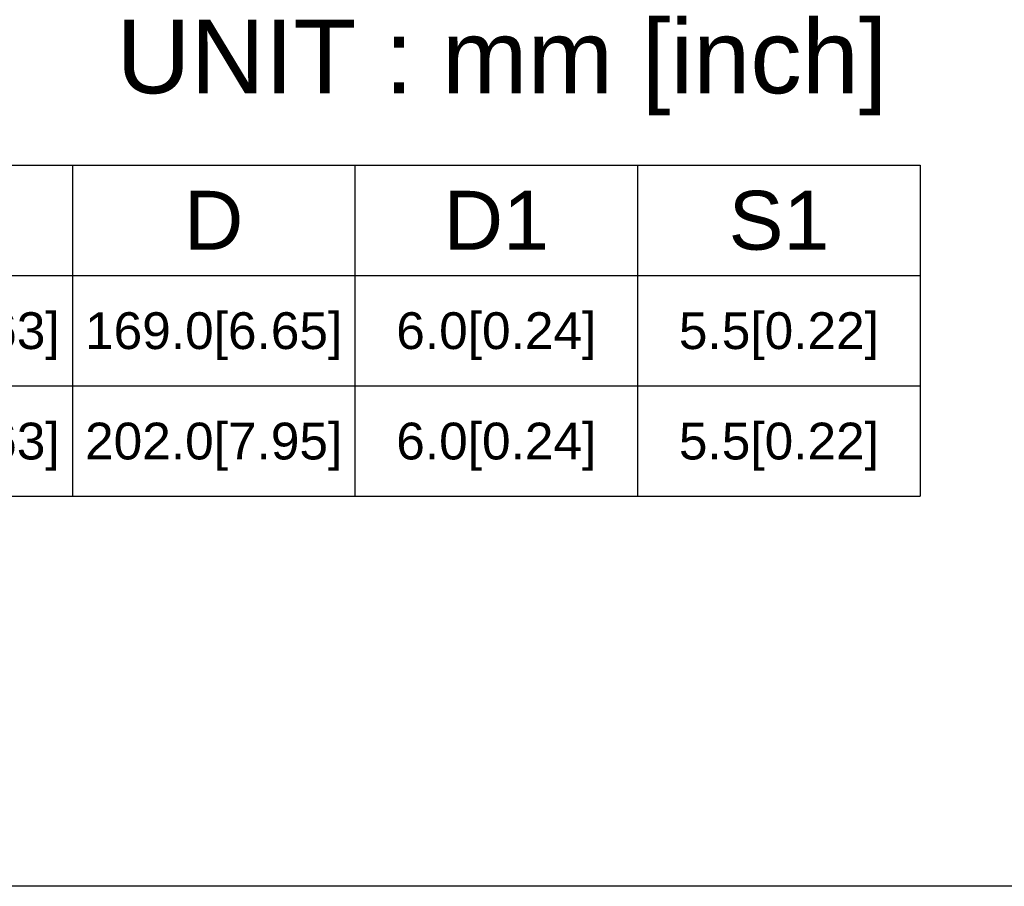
# Model space of a CAD drawing. Header units: millimetres. Extents: x 0 to 1105, y 0 to 772.
# Tile 26 of 50: x 285 to 418, y 136 to 254. Entities that reach past the tile are written whole.
import ezdxf

# ---------------------------------------------------------------- set-up
doc = ezdxf.new("R2010")
doc.units = ezdxf.units.MM
doc.header["$LTSCALE"] = 60.775
doc.layers.get('0').update_dxf_attribs({"linetype": 'CONTINUOUS'})
doc.styles.get("Standard").update_dxf_attribs({"font": 'micross.ttf'})

msp = doc.modelspace()

# ---------------------------------------------------------------- linework, layer by layer
at = {"linetype": 'Continuous'}
for p, q in [((89.66, 233.94), (406.86, 233.94)), ((291.66, 233.94), (291.66, 188.94)), ((330.06, 233.94), (330.06, 188.94)), ((368.46, 233.94), (368.46, 188.94)), ((406.86, 233.94), (406.86, 188.94)), ((89.66, 218.94), (406.86, 218.94)), ((89.66, 203.94), (406.86, 203.94)), ((89.66, 188.94), (406.86, 188.94))]:
    msp.add_line(p, q, dxfattribs=at)
at = {"color": 3, "linetype": 'Continuous'}
msp.add_line((526.5, 135.95), (19.5, 135.95), dxfattribs=at)

# ---------------------------------------------------------------- texts
at = {"linetype": 'Continuous', "line_spacing_factor": 0.9}
for s, insert, char_height, width, attachment_point in [('UNIT : mm [inch]', (297.64, 253.69), 10, 104.5896, 1), ('D', (310.86, 230.44), 8, 8.0896, 2), ('D1', (349.26, 230.44), 8, 14.3284, 2), ('S1', (387.66, 230.44), 8, 13.7015, 2), ('193.8[7.63]', (272.46, 213.94), 5, 35.056, 2), ('169.0[6.65]', (310.86, 213.94), 5, 29.2164, 2), ('6.0[0.24]', (349.26, 213.94), 5, 27.2575, 2), ('5.5[0.22]', (387.66, 213.94), 5, 27.2575, 2), ('193.8[7.63]', (272.46, 198.94), 5, 35.056, 2), ('202.0[7.95]', (310.86, 198.94), 5, 35.056, 2), ('6.0[0.24]', (349.26, 198.94), 5, 27.2575, 2), ('5.5[0.22]', (387.66, 198.94), 5, 27.2575, 2)]:
    msp.add_mtext(s, dxfattribs=dict(at, insert=insert, char_height=char_height, width=width, attachment_point=attachment_point))

doc.saveas('drawing.dxf')
